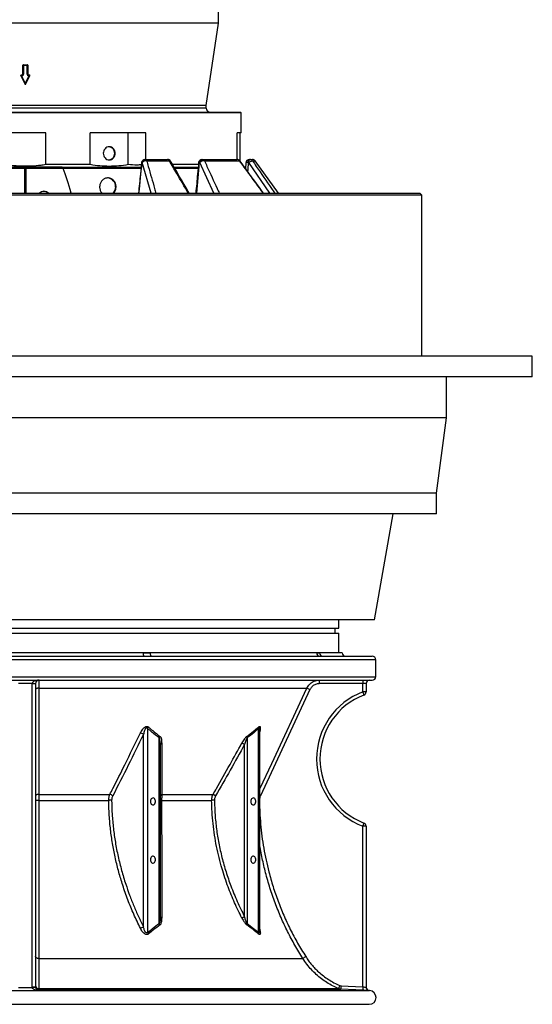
# Model space of a CAD drawing. Header units: millimetres. Extents: x 1228 to 2708, y 240 to 3424.
# Tile 2 of 6: x 1960 to 2708, y 240 to 1677. Entities that reach past the tile are written whole.
import ezdxf

# ---------------------------------------------------------------- set-up
doc = ezdxf.new("R2010")
doc.units = ezdxf.units.MM

msp = doc.modelspace()

# ---------------------------------------------------------------- linework, layer by layer
at = {"color": 7, "linetype": 'Continuous', "lineweight": 25}
for p, q in [((2250.1, 1671.5), (2250.1, 2423.1)), ((1968.1, 1671.5), (1686.1, 1671.5)), ((2250.1, 1671.5), (1968.1, 1671.5)), ((2232.1, 1551.5), (2250.1, 1671.5)), ((1964.6, 1609.9), (1964.6, 1609.8)), ((1964.6, 1596.9), (1964.6, 1609.8)), ((1965.6, 1610.9), (1965.6, 1610.8)), ((1965.6, 1609.6), (1965.6, 1610.8)), ((1965.6, 1610.8), (1970.6, 1610.8)), ((1970.6, 1609.6), (1965.6, 1609.6)), ((1965.6, 1609.6), (1965.6, 1596.8)), ((1970.6, 1610.9), (1970.6, 1610.8)), ((1970.6, 1609.6), (1970.6, 1610.8)), ((1970.6, 1596.8), (1970.6, 1609.6)), ((1971.6, 1609.9), (1971.6, 1609.8)), ((1971.6, 1609.8), (1971.6, 1596.9)), ((1962.7, 1596), (1962.7, 1594.8)), ((1962.7, 1596), (1963.6, 1596)), ((1962.7, 1596), (1962.7, 1596)), ((1963.6, 1594.8), (1963.6, 1596)), ((1963.6, 1596), (1963.6, 1596)), ((1972.6, 1596), (1972.6, 1594.8)), ((1972.6, 1596), (1973.6, 1596)), ((1972.6, 1596), (1972.6, 1596)), ((1973.6, 1596), (1973.6, 1594.8)), ((1973.6, 1596), (1973.6, 1596)), ((1961.7, 1595.1), (1961.7, 1595)), ((1961.8, 1594.5), (1967.2, 1583)), ((1962.7, 1594.8), (1968.1, 1583.3)), ((1963.6, 1594.8), (1962.7, 1594.8)), ((1968.1, 1583.3), (1973.6, 1594.8)), ((1969, 1583), (1974.5, 1594.5)), ((1973.6, 1594.8), (1972.6, 1594.8)), ((1974.6, 1595), (1974.6, 1595.1)), ((1968.1, 1540.5), (1653.1, 1540.5)), ((1654.1, 1541.5), (1968.1, 1541.5)), ((1968.1, 1551.5), (1704.1, 1551.5)), ((2232.1, 1551.5), (1968.1, 1551.5)), ((1968.1, 1541.5), (2282.1, 1541.5)), ((2283.1, 1540.5), (1968.1, 1540.5)), ((2232.1, 1547.5), (2232.1, 1551.5)), ((2283.1, 1540.5), (2282.1, 1541.5)), ((2283.1, 1511.5), (2283.1, 1540.5)), ((1998.1, 1511.5), (1938.1, 1511.5)), ((1998.1, 1465), (1998.1, 1511.5)), ((2118.3, 1511.5), (2063, 1511.5)), ((2063, 1465), (2063, 1511.5)), ((2143.9, 1511.5), (2118.3, 1511.5)), ((2118.3, 1465), (2118.3, 1511.5)), ((2143.9, 1472.5), (2143.9, 1511.5)), ((2281.7, 1511.5), (2277.4, 1511.5)), ((2277.4, 1472.5), (2277.4, 1511.5)), ((2283.1, 1511.5), (2281.7, 1511.5)), ((2281.7, 1469.8), (2281.7, 1511.5)), ((2138.8, 1468), (2138.5, 1468)), ((2142.8, 1472.5), (2143.1, 1472.5)), ((2143.1, 1472.5), (2175.8, 1472.5)), ((2145.2, 1470.5), (2178.4, 1470.5)), ((2222.9, 1468), (2222.5, 1468)), ((2226, 1472.5), (2226.4, 1472.5)), ((2226.4, 1472.5), (2277.1, 1472.5)), ((2229.6, 1470.5), (2280.9, 1470.5)), ((2290.1, 1467.8), (2289.6, 1459.1)), ((2294.4, 1468), (2293.8, 1468)), ((2295.1, 1472.5), (2295.7, 1472.5)), ((2295.7, 1472.5), (2299.6, 1472.5)), ((2337.9, 1423.3), (2303.6, 1470.5)), ((1967.3, 1459.5), (1912.7, 1459.5)), ((1967.3, 1459.5), (1967.4, 1461.5)), ((1967.4, 1461.5), (1967.4, 1461.5)), ((1967.8, 1461.5), (1968.5, 1461.5)), ((1968.8, 1461.5), (1969, 1459.5)), ((2023.6, 1459.5), (1969, 1459.5)), ((2063, 1465), (1998.1, 1465)), ((2021.8, 1461.5), (2023.6, 1459.5)), ((2023.6, 1459.5), (2023.6, 1459.5)), ((2137, 1459.5), (2023.6, 1459.5)), ((2220.9, 1465), (2183.2, 1465)), ((2220.4, 1459.5), (2186.3, 1459.5)), ((1392.1, 1423.3), (2544.1, 1423.3)), ((2547.1, 1420.3), (2544.1, 1423.3)), ((2547.1, 1420.3), (1389.1, 1420.3)), ((2547.1, 1185.4), (2547.1, 1420.3)), ((2708.1, 1185.4), (1228.1, 1185.4)), ((2708.1, 1155.4), (2708.1, 1185.4)), ((2708.1, 1155.4), (1228.1, 1155.4)), ((2583.1, 1095.4), (2583.1, 1155.4)), ((1968.1, 1095.4), (1353.1, 1095.4)), ((2583.1, 1095.4), (1968.1, 1095.4)), ((2568.1, 985.4), (2583.1, 1095.4)), ((1968.1, 985.4), (1368.1, 985.4)), ((2568.1, 985.4), (1968.1, 985.4)), ((2568.1, 955.4), (2568.1, 985.4)), ((1968.1, 955.4), (1368.1, 955.4)), ((2568.1, 955.4), (1968.1, 955.4)), ((2477.6, 800.5), (2504.9, 955.4)), ((2477.6, 800.5), (1458.6, 800.5)), ((2425.6, 788.5), (2425.6, 800.5)), ((1510.6, 788.5), (2425.6, 788.5)), ((1510.6, 781.2), (2425.6, 781.2)), ((2420.6, 781.2), (2420.6, 788.5)), ((2425.6, 752.5), (2425.6, 781.2)), ((1461.6, 747.5), (2474.6, 747.5)), ((2139.9, 752.5), (1796.3, 752.5)), ((2150.3, 752.5), (2139.9, 752.5)), ((2393.2, 752.5), (2150.3, 752.5)), ((2397.5, 752.5), (2393.2, 752.5)), ((2430.6, 752.5), (2397.5, 752.5)), ((2479.6, 717.5), (2479.6, 742.5)), ((1461.6, 712.5), (2474.6, 712.5)), ((1978.1, 707.5), (1958.1, 707.5)), ((1978.1, 707.5), (1983.1, 707.5)), ((1978.1, 264.9), (1978.1, 707.5)), ((1983.1, 707.5), (1983.1, 264.9)), ((2460.7, 707.5), (2397.2, 707.5)), ((2460.7, 695.6), (2460.7, 707.5)), ((2465.6, 707.5), (2460.7, 707.5)), ((2465.6, 707.5), (2465.6, 695.6)), ((1987.9, 701), (2379.2, 701)), ((2383.6, 698.9), (2311.2, 543.8)), ((2465.6, 695.6), (2460.7, 695.6)), ((2140.5, 352.7), (2140.5, 633.4)), ((2146.6, 642.1), (2146.6, 344.5)), ((2308.7, 344.5), (2308.7, 642.1)), ((2310.2, 640.6), (2310.2, 640.8)), ((2310.2, 345.8), (2310.2, 640.6)), ((2163.6, 357.6), (2163.6, 628.4)), ((2165.1, 618.8), (2165.1, 367.4)), ((2288.2, 367.4), (2288.2, 618.8)), ((2291.7, 628.4), (2291.7, 357.6)), ((1987.8, 537.2), (2089.8, 537.2)), ((1987.9, 545.9), (2091.5, 545.9)), ((2167.1, 537.2), (2240.1, 537.2)), ((2167.4, 545.9), (2242.2, 545.9)), ((2460.7, 265), (2460.7, 499.4)), ((2465.6, 499.4), (2460.7, 499.4)), ((2465.6, 499.4), (2465.6, 264.5)), ((1987.9, 306.4), (2373.2, 306.4)), ((1978.1, 264.2), (1978.1, 264.9)), ((1978.1, 264.9), (1983.1, 264.9)), ((1983.1, 264.9), (1983.1, 264.5)), ((1988, 262.5), (1988.1, 261.7)), ((1988, 262.5), (2425.2, 262.5)), ((1988.1, 261.7), (2428.5, 261.7)), ((1988.1, 259.5), (1988.1, 259.3)), ((2428.5, 261.7), (2425.2, 262.5)), ((2427.1, 267.1), (2428.7, 266.7)), ((2428.7, 266.7), (2460.7, 265)), ((2470.6, 259.5), (2470.4, 259.5)), ((1466.6, 239.5), (2469.6, 239.5))]:
    msp.add_line(p, q, dxfattribs=at)
at = {"color": 1, "linetype": 'Continuous', "lineweight": 25}
for p, q in [((1968.1, 1547.5), (1704.1, 1547.5)), ((2232.1, 1547.5), (1968.1, 1547.5)), ((2151.7, 1423.3), (2138.8, 1468)), ((2243.5, 1423.3), (2222.9, 1468)), ((2325.2, 1423.3), (2294.4, 1468)), ((2299.7, 1470.5), (2303.6, 1470.5)), ((1967.3, 1423.3), (1967.3, 1459.5)), ((1969, 1459.5), (1969, 1423.3)), ((2479.6, 742.5), (1456.6, 742.5)), ((1456.6, 717.5), (2479.6, 717.5)), ((1988.1, 259.5), (2470.6, 259.5)), ((1466.1, 239.5), (2470.2, 239.5))]:
    msp.add_line(p, q, dxfattribs=at)
at = {"color": 7, "linetype": 'Continuous', "lineweight": 25, "flags": 128}
for points in [[(2099.4, 1481.5), (2099.2, 1483.4), (2098.7, 1485.2), (2097.9, 1486.8), (2096.8, 1488.2), (2095.5, 1489.4), (2094, 1490.3), (2092.4, 1490.8), (2090.6, 1491), (2088.9, 1490.8), (2087.3, 1490.3), (2085.8, 1489.4), (2084.5, 1488.2), (2083.4, 1486.8), (2082.6, 1485.2), (2082.1, 1483.4), (2081.9, 1481.5), (2082.1, 1479.7), (2082.6, 1477.9), (2083.4, 1476.2), (2084.5, 1474.8), (2085.8, 1473.6), (2087.3, 1472.7), (2088.9, 1472.2), (2090.6, 1472), (2092.4, 1472.2), (2094, 1472.7), (2095.5, 1473.6), (2096.8, 1474.8), (2097.9, 1476.2), (2098.7, 1477.9), (2099.2, 1479.7), (2099.4, 1481.5)], [(2222.5, 1468), (2222.6, 1468.9), (2222.9, 1469.7), (2223.2, 1470.5), (2223.6, 1471.2), (2224.2, 1471.8), (2224.8, 1472.2), (2225.4, 1472.4), (2226, 1472.5)], [(2222.9, 1468), (2223, 1468.9), (2223.3, 1469.7), (2223.6, 1470.5), (2224, 1471.2), (2224.6, 1471.8), (2225.2, 1472.2), (2225.8, 1472.4), (2226.4, 1472.5)], [(2293.8, 1468), (2293.9, 1468.9), (2294, 1469.7), (2294.1, 1470.5), (2294.2, 1471.2), (2294.4, 1471.8), (2294.7, 1472.2), (2294.9, 1472.4), (2295.1, 1472.5)], [(2294.4, 1468), (2294.4, 1468.9), (2294.5, 1469.7), (2294.6, 1470.5), (2294.8, 1471.2), (2295, 1471.8), (2295.2, 1472.2), (2295.4, 1472.4), (2295.7, 1472.5)], [(2294.4, 1468), (2295.2, 1468.5), (2296, 1469.1), (2296.9, 1469.6), (2297.6, 1469.9), (2298.3, 1470.2), (2298.9, 1470.4), (2299.4, 1470.5), (2299.7, 1470.5)], [(2139.9, 752.5), (2140, 751.5), (2140.1, 750.6), (2140.3, 749.7), (2140.5, 749), (2140.8, 748.4), (2141.1, 747.9), (2141.4, 747.6), (2141.8, 747.5)], [(2150.3, 752.5), (2150.3, 751.5), (2150.4, 750.6), (2150.6, 749.7), (2150.8, 749), (2151.1, 748.4), (2151.5, 747.9), (2151.9, 747.6), (2152.2, 747.5)], [(1987.9, 701), (1987, 700.9), (1986.1, 700.8), (1985.2, 700.6), (1984.5, 700.3), (1983.9, 700), (1983.5, 699.6), (1983.2, 699.3), (1983.1, 698.9)], [(1987.9, 701), (1987.9, 691.9), (1987.9, 655.7), (1987.9, 545.9)], [(2284.3, 620.9), (2284.6, 620.7), (2285, 620.5), (2285.4, 620.3), (2285.9, 620), (2286.4, 619.7), (2287, 619.4), (2287.6, 619.1), (2288.2, 618.8)], [(1987.9, 545.9), (1986.9, 545.8), (1986, 545.7), (1985.2, 545.5), (1984.5, 545.2), (1983.9, 544.9), (1983.5, 544.5), (1983.2, 544.2), (1983.1, 543.8)], [(2094.1, 537.3), (2093.6, 537.3), (2093.1, 537.3), (2092.6, 537.3), (2092, 537.3), (2091.5, 537.3), (2090.9, 537.3), (2090.4, 537.2), (2089.8, 537.2)], [(2150.9, 535.6), (2151, 534.2), (2151.4, 532.9), (2152, 531.8), (2152.8, 531), (2153.7, 530.6), (2154.7, 530.5), (2155.7, 530.8), (2156.5, 531.4), (2157.3, 532.3), (2157.8, 533.5), (2158, 534.9), (2158, 536.3), (2157.8, 537.6), (2157.3, 538.8), (2156.5, 539.7), (2155.7, 540.4), (2154.7, 540.7), (2153.7, 540.6), (2152.8, 540.1), (2152, 539.3), (2151.4, 538.2), (2151, 536.9), (2150.9, 535.6)], [(2244.2, 537.3), (2243.6, 537.3), (2243, 537.3), (2242.4, 537.3), (2241.9, 537.3), (2241.4, 537.3), (2240.9, 537.3), (2240.5, 537.2), (2240.1, 537.2)], [(2245.9, 543.8), (2245.4, 544.1), (2244.8, 544.4), (2244.3, 544.7), (2243.8, 545), (2243.3, 545.2), (2242.9, 545.5), (2242.6, 545.7), (2242.2, 545.9)], [(2297.2, 535.6), (2297.4, 534.2), (2297.8, 532.9), (2298.4, 531.8), (2299.2, 531), (2300.1, 530.6), (2301.1, 530.5), (2302, 530.8), (2302.9, 531.4), (2303.6, 532.3), (2304.1, 533.5), (2304.4, 534.9), (2304.4, 536.3), (2304.1, 537.6), (2303.6, 538.8), (2302.9, 539.7), (2302, 540.4), (2301.1, 540.7), (2300.1, 540.6), (2299.2, 540.1), (2298.4, 539.3), (2297.8, 538.2), (2297.4, 536.9), (2297.2, 535.6)], [(2150.9, 450.6), (2151, 449.2), (2151.4, 447.9), (2152, 446.8), (2152.8, 446), (2153.7, 445.6), (2154.7, 445.5), (2155.7, 445.8), (2156.5, 446.4), (2157.3, 447.3), (2157.8, 448.5), (2158, 449.9), (2158, 451.3), (2157.8, 452.6), (2157.3, 453.8), (2156.5, 454.7), (2155.7, 455.4), (2154.7, 455.7), (2153.7, 455.6), (2152.8, 455.1), (2152, 454.3), (2151.4, 453.2), (2151, 451.9), (2150.9, 450.6)], [(2297.2, 450.6), (2297.4, 449.2), (2297.8, 447.9), (2298.4, 446.8), (2299.2, 446), (2300.1, 445.6), (2301.1, 445.5), (2302, 445.8), (2302.9, 446.4), (2303.6, 447.3), (2304.1, 448.5), (2304.4, 449.9), (2304.4, 451.3), (2304.1, 452.6), (2303.6, 453.8), (2302.9, 454.7), (2302, 455.4), (2301.1, 455.7), (2300.1, 455.6), (2299.2, 455.1), (2298.4, 454.3), (2297.8, 453.2), (2297.4, 451.9), (2297.2, 450.6)], [(2288.2, 367.4), (2287.6, 367.1), (2287, 366.8), (2286.4, 366.5), (2285.9, 366.2), (2285.4, 366), (2285, 365.8), (2284.6, 365.6), (2284.3, 365.4)], [(1987.9, 306.4), (1987, 306.5), (1986.1, 306.6), (1985.2, 306.9), (1984.5, 307.2), (1983.9, 307.6), (1983.5, 308.1), (1983.2, 308.6), (1983.1, 309.1)], [(1978.1, 264.2), (1979.1, 264.3), (1980.1, 264.3), (1980.9, 264.4), (1981.7, 264.4), (1982.3, 264.5), (1982.8, 264.5), (1983, 264.5), (1983.1, 264.5)], [(1988.1, 261.7), (1988.1, 261.2), (1988.1, 259.5)], [(2460.5, 260), (2450.5, 260.6), (2428.5, 261.7)]]:
    msp.add_lwpolyline(points, dxfattribs=at)
at = {"color": 1, "linetype": 'Continuous', "lineweight": 25, "flags": 128}
for points in [[(2281.2, 1470.5), (2281.1, 1470.5), (2280.9, 1470.5)], [(2310.2, 553.2), (2311, 554.9), (2327.9, 591.2), (2379.2, 701)], [(2311.2, 543.8), (2310.4, 544.2), (2310.2, 544.2)], [(2470.4, 259.5), (2469.4, 259.7), (2468.6, 259.9)]]:
    msp.add_lwpolyline(points, dxfattribs=at)
at = {"color": 7, "linetype": 'Continuous', "lineweight": 25}
for centre, radius, start, end in [((1965.6, 1609.8), 0.995, 89.683, 179.6792), ((1965.4, 1611.4), 1.81, 245.3751, 277.7493), ((1970.6, 1609.8), 0.995, 0.3208, 90.317), ((1970.9, 1611.4), 1.81, 262.2507, 294.6249), ((1963.6, 1597), 0.995, 269.683, 359.6792), ((1963.6, 1596.8), 1.99, 269.6835, 359.6792), ((1965.4, 1598.6), 1.81, 245.3759, 277.7485), ((1970.9, 1598.6), 1.81, 262.2515, 294.6241), ((1972.6, 1596.8), 1.99, 180.3208, 270.3165), ((1972.6, 1597), 0.995, 180.3208, 270.317), ((1962.7, 1595), 1, 180, 205.245), ((1968.1, 1583.5), 1, 205.245, 334.755), ((1973.6, 1595), 1, 334.755, 0), ((2238.1, 1547.5), 6, 180, 270), ((2089.4, 1481.9), 9.18, 357.8039, 84.908), ((2089.4, 1481.2), 9.18, 275.0917, 2.1964), ((2142.8, 1467.5), 5, 90, 174.2578), ((2143.1, 1467.9), 4.63, 93.9471, 179.2864), ((2143.4, 1467.9), 4.63, 93.9471, 179.2862), ((2144.6, 1462.6), 7.9, 85.2605, 137.1653), ((2142.6, 1469.9), 2.69, 12.4796, 79.5538), ((2175.8, 1467.5), 5, 30.3425, 90), ((2175.5, 1469.5), 3.03, 18.3071, 83.4607), ((2226, 1467.5), 5, 90, 174.7204), ((2229.1, 1461.5), 8.92, 87.0109, 134.1043), ((2226.3, 1468.8), 3.72, 26.4132, 87.2337), ((2277.1, 1467.5), 5, 36.4176, 90), ((2277.1, 1467.9), 4.57, 33.3123, 89.3737), ((2295.1, 1467.5), 5, 90, 176.317), ((2295.7, 1467.6), 4.92, 35.5476, 89.9015), ((2299.6, 1467.5), 5, 36, 90), ((2087.4, 1433), 12.5, 357.7021, 87.7664), ((1995.2, 1416.6), 9.45, 45.5738, 89.9814), ((2086.4, 1432.4), 13.6, 317.7235, 0.3496), ((2398.1, 752.3), 4.81, 177.6915, 267.4862), ((2402.4, 752.3), 4.83, 177.9548, 267.7948), ((2435.6, 752.5), 5, 180, 270), ((2474.6, 742.5), 5, 0, 90), ((1988.1, 707.5), 5, 90, 180), ((2486.8, 708.8), 89.6, 177.6008, 180.799), ((2550.3, 708.8), 89.6, 177.6008, 180.799), ((2470.6, 707.5), 5, 90, 180), ((2474.6, 717.5), 5, 270, 0), ((2475.7, 899), 220.3, 244.006, 245.2895), ((2498.2, 597.5), 105, 110.9248, 249.0752), ((2498.1, 597.5), 100, 110.9248, 249.0752), ((2372.2, 660.4), 95.3, 18.6774, 21.6702), ((2460.6, 695.6), 5, 290.9248, 0), ((2130.3, 617.5), 18.9, 57.2669, 72.4127), ((2153.7, 638.9), 7.85, 136.8248, 155.4777), ((2313.1, 644.2), 4.86, 179.6784, 205.4216), ((2170.8, 625.8), 7.62, 141.6842, 159.9496), ((2167.9, 618), 2.91, 94.265, 164.3345), ((2296.6, 630.3), 5.28, 177.3458, 200.7124), ((1986.7, 663.8), 126.5, 268.3813, 270.5132), ((2085.4, 528.7), 18.3, 55.6949, 70.34), ((2167.8, 543.1), 2.78, 97.6413, 166.6391), ((2166.8, 568.6), 31.3, 266.8553, 270.6037), ((2372.2, 534.6), 95.2, 338.3281, 341.3234), ((2460.6, 499.4), 5, 0, 69.0752), ((2167.8, 368.2), 2.85, 197.0475, 266.6767), ((2130.4, 367.9), 18.3, 288.0757, 303.7157), ((2170.8, 360.2), 7.62, 199.9678, 218.2981), ((2296.6, 355.7), 5.29, 159.3668, 182.8033), ((2153.8, 347.5), 7.79, 202.639, 222.5749), ((2313.2, 342.5), 4.9, 156.363, 183.5804), ((2469.9, 161.2), 174.5, 122.0553, 123.6777), ((1987.9, 267.3), 4.81, 182.3813, 271.3273), ((1988.1, 266.7), 5, 180.0383, 269.9108), ((1987.2, 258.1), 1.47, 87.1691, 118.6473), ((1988.1, 264.5), 4.99, 260.624, 269.9021), ((2517.6, 227.6), 98.8, 156.439, 159.3246), ((2518.5, 260.8), 89.9, 176.2084, 179.3925), ((2550.4, 259.1), 89.9, 176.2074, 179.3928), ((2470.6, 264.5), 5, 180, 267.0298), ((2470.6, 264.5), 5, 180, 246.6184), ((2470.1, 249.5), 10, 270.2428, 87), ((2469.6, 367.5), 128, 270, 270.2428)]:
    msp.add_arc(centre, radius, start, end, dxfattribs=at)
at = {"color": 1, "linetype": 'Continuous', "lineweight": 25}
for centre, radius, start, end in [((1962.7, 1595), 0.995, 89.697, 179.6661), ((1973.6, 1595), 0.993, 0.2303, 90.4066), ((1961.7, 1596.3), 1.75, 271.3791, 302.8078), ((1967.2, 1584.8), 1.75, 271.3778, 302.8108), ((1969.1, 1584.8), 1.75, 237.1892, 268.6222), ((1974.5, 1596.3), 1.75, 237.1922, 268.6209), ((2131.1, 1395.2), 73.1, 84.1693, 84.69), ((2178.9, 1468.9), 1.68, 43.8345, 109.8672), ((2221.7, 1462.7), 5.33, 81.1906, 96.9013), ((2292.3, 1457.9), 10.2, 81.2982, 102.2482)]:
    msp.add_arc(centre, radius, start, end, dxfattribs=at)
at = {"color": 7, "linetype": 'Continuous', "lineweight": 25}
for centre, major_axis, ratio, start_param, end_param in [((1968.1, 1652.7), (279.1, 0), 0.150038, 4.703432, 4.721346), ((1968.1, 1637.6), (276.8, 0), 0.150038, 4.692772, 4.696133), ((1968.1, 1637.6), (276.8, 0), 0.150038, 4.728645, 4.732006), ((1968.1, -7524.6), (27.5, 9020.4), 0.034788, 6.156398, 6.193517), ((1995.3, 1416.5), (3.15, 8.97), 0.99513, 0.336552, 1.109595), ((1995.3, 1416.5), (3.15, 8.97), 0.99513, 5.846695, 6.619738), ((1988.1, 707.5), (10, 0), 0.5, 1.570796, 3.141593)]:
    msp.add_ellipse(centre, major_axis=major_axis, ratio=ratio, start_param=start_param, end_param=end_param, dxfattribs=at)
at = {"color": 1, "linetype": 'Continuous', "lineweight": 25}
for centre, major_axis, ratio, start_param, end_param in [((2226.3, 4809), (438.7, 5783.4), 0.034827, 4.089645, 4.099133), ((2169, 4363.3), (342.1, 5516.4), 0.049347, 4.153365, 4.162899), ((2041.7, 4363.3), (125.5, 5516.4), 0.067633, 4.158492, 4.161377)]:
    msp.add_ellipse(centre, major_axis=major_axis, ratio=ratio, start_param=start_param, end_param=end_param, dxfattribs=at)
at = {"color": 7, "linetype": 'Continuous', "lineweight": 25}
for points, knots in [([(1964.6, 1609.9), (1964.6, 1609.9), (1964.6, 1610), (1964.7, 1610.3), (1964.9, 1610.6), (1965.2, 1610.8), (1965.4, 1610.8), (1965.6, 1610.9), (1965.6, 1610.9)], [0, 0, 0, 0, 0.06826, 0.28288, 0.497507, 0.712154, 0.926809, 1, 1, 1, 1]), ([(1970.6, 1610.9), (1970.7, 1610.8), (1971, 1610.8), (1971.3, 1610.7), (1971.5, 1610.4), (1971.6, 1610.1), (1971.6, 1609.9), (1971.6, 1609.9)], [0, 0, 0, 0, 0.214581, 0.4292864, 0.6439926, 0.8586886, 1, 1, 1, 1]), ([(1961.7, 1595.1), (1961.7, 1595.1), (1961.7, 1595.4), (1961.9, 1595.6), (1962.1, 1595.9), (1962.4, 1596), (1962.6, 1596), (1962.7, 1596)], [0, 0, 0, 0, 0.186825, 0.401418, 0.616049, 0.830732, 1, 1, 1, 1]), ([(1963.6, 1596), (1963.8, 1596), (1963.9, 1596.1), (1964.1, 1596.2), (1964.2, 1596.2), (1964.4, 1596.4), (1964.5, 1596.5), (1964.6, 1596.8), (1964.6, 1596.9), (1964.6, 1597)], [0, 0, 0, 0, 0.25, 0.25, 0.5, 0.5, 0.75, 0.75, 1, 1, 1, 1]), ([(1971.6, 1597), (1971.6, 1596.8), (1971.7, 1596.5), (1972.1, 1596.1), (1972.4, 1596), (1972.6, 1596)], [0, 0, 0, 0, 0.5, 0.5, 1, 1, 1, 1]), ([(1973.6, 1596), (1973.7, 1596), (1973.9, 1596), (1974.2, 1595.8), (1974.4, 1595.6), (1974.5, 1595.3), (1974.5, 1595.1), (1974.5, 1595.1)], [0, 0, 0, 0, 0.214678, 0.429483, 0.644272, 0.859018, 1, 1, 1, 1]), ([(2137.9, 1468), (2137.3, 1462.4), (2135.8, 1447.5), (2134.3, 1432.6), (2133.3, 1423.3)], [0, 0, 0, 0, 0.375581, 1, 1, 1, 1]), ([(2207.4, 1423.3), (2205.4, 1426.8), (2196.3, 1442.4), (2187.2, 1457.9), (2180.1, 1470)], [0, 0, 0, 0, 0.223196, 1, 1, 1, 1]), ([(2221.1, 1468), (2220.5, 1462.4), (2219.2, 1447.5), (2217.8, 1432.6), (2216.9, 1423.3)], [0, 0, 0, 0, 0.375655, 1, 1, 1, 1]), ([(2315.9, 1423.3), (2313.2, 1426.9), (2301.7, 1442.7), (2290.1, 1458.4), (2281.2, 1470.5)], [0, 0, 0, 0, 0.230462, 1, 1, 1, 1]), ([(1967.4, 1461.5), (1966.8, 1461.5), (1965.7, 1461.5), (1964, 1461.5), (1962.3, 1461.5), (1960.5, 1461.5), (1958.8, 1461.5), (1957.1, 1461.5), (1955.4, 1461.5), (1953.7, 1461.5), (1951.9, 1461.5), (1950.2, 1461.5), (1948.5, 1461.5), (1946.8, 1461.5), (1945.1, 1461.5), (1943.4, 1461.5), (1941.7, 1461.5), (1940, 1461.5), (1938.3, 1461.5), (1936.5, 1461.5), (1934.8, 1461.5), (1933.1, 1461.5), (1931.4, 1461.5), (1929.7, 1461.5), (1928, 1461.5), (1926.3, 1461.5), (1924.6, 1461.5), (1922.9, 1461.5), (1921.2, 1461.5), (1919.5, 1461.5), (1917.8, 1461.5), (1916.1, 1461.5), (1915, 1461.5), (1914.4, 1461.5)], [0, 0, 0, 0, 0.032357, 0.064698, 0.097024, 0.129336, 0.161634, 0.193921, 0.226197, 0.258462, 0.290718, 0.322966, 0.355207, 0.387441, 0.41967, 0.451895, 0.484116, 0.516335, 0.548553, 0.58077, 0.612988, 0.645207, 0.677429, 0.709654, 0.741884, 0.774119, 0.806361, 0.83861, 0.870867, 0.903134, 0.935411, 0.967699, 1, 1, 1, 1]), ([(1998.1, 1465), (1995.6, 1464.6), (1988.8, 1463.6), (1977.6, 1462.6), (1964.5, 1462.4), (1951.3, 1463.1), (1942.5, 1464.3), (1938.1, 1465)], [0, 0, 0, 0, 0.127076, 0.343039, 0.558997, 0.779493, 1, 1, 1, 1]), ([(1969, 1459.5), (1968.9, 1459.5), (1968.7, 1459.5), (1968.4, 1459.5), (1968.1, 1459.5), (1967.8, 1459.5), (1967.5, 1459.5), (1967.4, 1459.5), (1967.3, 1459.5)], [0, 0, 0, 0, 0.166667, 0.333333, 0.5, 0.666667, 0.833333, 1, 1, 1, 1]), ([(1968.8, 1461.5), (1968.6, 1461.5), (1968.1, 1461.5), (1967.7, 1461.5), (1967.4, 1461.5)], [0, 0, 0, 0, 0.500045, 1, 1, 1, 1]), ([(2021.8, 1461.5), (2021.2, 1461.5), (2020.1, 1461.5), (2018.4, 1461.5), (2016.7, 1461.5), (2015, 1461.5), (2013.3, 1461.5), (2011.6, 1461.5), (2009.9, 1461.5), (2008.2, 1461.5), (2006.5, 1461.5), (2004.8, 1461.5), (2003.1, 1461.5), (2001.4, 1461.5), (1999.7, 1461.5), (1998, 1461.5), (1996.3, 1461.5), (1994.6, 1461.5), (1992.9, 1461.5), (1991.2, 1461.5), (1989.4, 1461.5), (1987.7, 1461.5), (1986, 1461.5), (1984.3, 1461.5), (1982.6, 1461.5), (1980.9, 1461.5), (1979.2, 1461.5), (1977.4, 1461.5), (1975.7, 1461.5), (1974, 1461.5), (1972.3, 1461.5), (1970.6, 1461.5), (1969.4, 1461.5), (1968.8, 1461.5)], [0, 0, 0, 0, 0.032299, 0.064586, 0.096862, 0.129128, 0.161384, 0.193632, 0.225873, 0.258108, 0.290337, 0.322562, 0.354783, 0.387002, 0.41922, 0.451437, 0.483654, 0.515873, 0.548095, 0.58032, 0.612549, 0.644784, 0.677025, 0.709273, 0.74153, 0.773796, 0.806072, 0.83836, 0.87066, 0.902973, 0.9353, 0.967642, 1, 1, 1, 1]), ([(2021.8, 1461.5), (2027.5, 1461.5), (2038.7, 1461.5), (2055.4, 1461.5), (2071.9, 1461.5), (2089, 1461.5), (2106.6, 1461.5), (2123.1, 1461.5), (2133, 1461.5), (2137.2, 1461.5)], [0, 0, 0, 0, 0.138215, 0.27643, 0.414645, 0.552859, 0.717078, 0.881297, 1, 1, 1, 1]), ([(2137.5, 1464.7), (2135.4, 1464.5), (2129, 1464.1), (2122.6, 1464.6), (2118.3, 1465)], [0, 0, 0, 0, 0.331318, 1, 1, 1, 1]), ([(2185.1, 1461.5), (2186.6, 1461.5), (2193, 1461.5), (2203.5, 1461.5), (2213.9, 1461.5), (2219.1, 1461.5), (2220.5, 1461.5)], [0, 0, 0, 0, 0.110638, 0.491316, 0.871995, 1, 1, 1, 1]), ([(2100.6, 1432.5), (2100.5, 1433.2), (2100.5, 1434.7), (2100, 1436.8), (2099.1, 1438.8), (2098, 1440.7), (2096.7, 1442.3), (2095, 1443.6), (2093.2, 1444.6), (2091.3, 1445.3), (2089.3, 1445.6), (2087.3, 1445.5), (2085.3, 1445.1), (2083.4, 1444.3), (2081.6, 1443.1), (2080, 1441.7), (2078.7, 1440), (2077.7, 1438.1), (2077, 1436.1), (2076.6, 1433.9), (2076.5, 1431.7), (2076.8, 1429.5), (2077.5, 1427.4), (2078.4, 1425.5), (2079.4, 1424.1), (2080, 1423.5), (2080.2, 1423.3)], [0, 0, 0, 0, 0.042886, 0.085772, 0.128657, 0.171543, 0.214451, 0.257359, 0.300283, 0.343206, 0.386104, 0.429003, 0.471875, 0.514748, 0.557633, 0.600519, 0.643437, 0.686355, 0.729274, 0.772192, 0.815079, 0.857966, 0.900837, 0.94371, 0.986607, 1, 1, 1, 1]), ([(2097, 1423.3), (2097.3, 1423.5), (2097.9, 1424.2), (2098.9, 1425.7), (2099.8, 1427.7), (2100.4, 1429.9), (2100.5, 1431.6), (2100.6, 1432.5)], [0, 0, 0, 0, 0.090316, 0.30392, 0.517595, 0.731271, 1, 1, 1, 1]), ([(2139.9, 752.5), (2142.9, 752.5), (2146.3, 752.4), (2149.8, 752.5), (2150.3, 752.5)], [0, 0, 0, 0, 0.8534629, 1, 1, 1, 1]), ([(2393.2, 752.5), (2394.5, 752.5), (2395.9, 752.4), (2397.3, 752.5), (2397.5, 752.5)], [0, 0, 0, 0, 0.853463, 1, 1, 1, 1]), ([(1988.1, 712.5), (1988.1, 712.5), (1988.1, 712.4), (1988, 711.5), (1988, 710.1), (1988, 708.2), (1987.9, 705.9), (1987.9, 703.4), (1987.9, 701.7), (1987.9, 701)], [0, 0, 0, 0, 0.146711, 0.297679, 0.444405, 0.595391, 0.74207, 0.893013, 1, 1, 1, 1]), ([(2379.2, 701), (2379.7, 702), (2380.7, 703.9), (2382.9, 706.5), (2385.5, 708.8), (2388.3, 710.5), (2391.5, 711.8), (2394.5, 712.4), (2396.5, 712.5), (2397.3, 712.5)], [0, 0, 0, 0, 0.1465236, 0.2972958, 0.4437959, 0.5945435, 0.7411275, 0.8919591, 1, 1, 1, 1]), ([(2397.2, 707.5), (2396.6, 707.5), (2395.2, 707.4), (2392.9, 706.9), (2390.5, 706), (2388.4, 704.7), (2386.4, 703), (2384.8, 701.1), (2384, 699.6), (2383.6, 698.9)], [0, 0, 0, 0, 0.108058, 0.25678, 0.405501, 0.554124, 0.702745, 0.851371, 1, 1, 1, 1]), ([(2091.5, 545.9), (2093, 548.7), (2100.3, 563.1), (2115.3, 592.9), (2128.5, 620), (2136, 635.5)], [0, 0, 0, 0, 0.09671, 0.483559, 1, 1, 1, 1]), ([(2140.5, 633.4), (2133.2, 618.4), (2118.5, 588.3), (2103.3, 558.6), (2095.7, 543.8)], [0, 0, 0, 0, 0.499959, 1, 1, 1, 1]), ([(2136, 635.5), (2136.5, 636.5), (2137.5, 638.4), (2139.3, 641), (2141.2, 643.2), (2143.1, 644.6), (2144.9, 645.2), (2146.3, 645.2), (2147.3, 644.8), (2147.8, 644.4), (2148, 644.2)], [0, 0, 0, 0, 0.189934, 0.379482, 0.534571, 0.690574, 0.778933, 0.86763, 0.94987, 1, 1, 1, 1]), ([(2146.6, 642.1), (2146.5, 642.3), (2146.3, 642.5), (2146, 642.8), (2145.7, 643), (2145.4, 643.1), (2145, 643.1), (2144.7, 642.9), (2143.9, 642.3), (2143.1, 641), (2141.7, 637.9), (2141, 635.3), (2140.5, 633.4)], [0, 0, 0, 0, 0.044166, 0.074948, 0.107846, 0.137827, 0.16883, 0.196899, 0.236127, 0.383464, 0.552153, 1, 1, 1, 1]), ([(2163.6, 628.4), (2159.9, 631.1), (2154.2, 635.5), (2148.6, 640.3), (2146.6, 642.1)], [0, 0, 0, 0, 0.63368, 1, 1, 1, 1]), ([(2148, 644.2), (2150, 642.4), (2155.5, 637.6), (2161.2, 633.2), (2164.8, 630.5)], [0, 0, 0, 0, 0.366471, 1, 1, 1, 1]), ([(2291.4, 630.5), (2294.6, 632.9), (2300.4, 637.3), (2305.9, 642.1), (2308.3, 644.2)], [0, 0, 0, 0, 0.567121, 1, 1, 1, 1]), ([(2308.7, 642.1), (2306.3, 640), (2300.8, 635.1), (2295, 630.8), (2291.7, 628.4)], [0, 0, 0, 0, 0.4327188, 1, 1, 1, 1]), ([(2165.1, 618.8), (2165.1, 619.8), (2165, 622.1), (2164.7, 625.1), (2164.2, 627.3), (2163.7, 628.2), (2163.6, 628.4)], [0, 0, 0, 0, 0.306897, 0.678124, 0.917786, 1, 1, 1, 1]), ([(2167.6, 620.9), (2167.6, 622), (2167.6, 624.3), (2166.9, 627.4), (2165.9, 629.5), (2165, 630.3), (2164.8, 630.5)], [0, 0, 0, 0, 0.284651, 0.643357, 0.899223, 1, 1, 1, 1]), ([(2167.6, 620.9), (2167.6, 618), (2167.6, 603.4), (2167.5, 578.3), (2167.4, 556.3), (2167.4, 545.9)], [0, 0, 0, 0, 0.1162217, 0.581113, 1, 1, 1, 1]), ([(2242.2, 545.9), (2243.9, 548.8), (2252.2, 563.2), (2266.3, 588.2), (2278.5, 610.4), (2284.3, 620.9)], [0, 0, 0, 0, 0.116222, 0.581115, 1, 1, 1, 1]), ([(2288.2, 618.8), (2281.2, 606.3), (2267.3, 581.1), (2253, 556.2), (2245.9, 543.8)], [0, 0, 0, 0, 0.499979, 1, 1, 1, 1]), ([(2291.4, 630.5), (2290.8, 630), (2289.6, 629), (2287.8, 626.6), (2286, 623.9), (2284.9, 621.9), (2284.3, 620.9)], [0, 0, 0, 0, 0.217419, 0.446787, 0.72093, 1, 1, 1, 1]), ([(2291.7, 628.4), (2291.4, 627.9), (2290.7, 626.7), (2289.5, 623.5), (2288.7, 620.8), (2288.2, 618.8)], [0, 0, 0, 0, 0.187437, 0.412806, 1, 1, 1, 1]), ([(1987.9, 545.9), (1987.9, 544.9), (1987.8, 542.8), (1987.8, 539.8), (1987.8, 538), (1987.8, 537.2)], [0, 0, 0, 0, 0.372681, 0.756147, 1, 1, 1, 1]), ([(1987.8, 537.2), (1987.8, 529.2), (1987.8, 513), (1987.8, 488.8), (1987.8, 466.7), (1987.8, 446.5), (1987.9, 428.3), (1987.9, 410.4), (1987.9, 395.4), (1987.9, 380.2), (1987.9, 364.7), (1987.9, 345.7), (1987.9, 326.1), (1987.9, 313), (1987.9, 306.4)], [0, 0, 0, 0, 0.099389, 0.198854, 0.298243, 0.374941, 0.451709, 0.528476, 0.605174, 0.64618, 0.728294, 0.810407, 0.905203, 1, 1, 1, 1]), ([(2089.8, 537.2), (2089.9, 538.4), (2090, 540.5), (2090.6, 543.4), (2091.2, 545), (2091.5, 545.9)], [0, 0, 0, 0, 0.388888, 0.690835, 1, 1, 1, 1]), ([(2136, 350.5), (2132.8, 357.2), (2126.3, 370.8), (2117.7, 391.8), (2110.5, 412.4), (2104.5, 432.5), (2099.6, 452), (2095.7, 471.9), (2092.7, 492), (2090.9, 509.6), (2090.1, 524.7), (2089.9, 533.1), (2089.8, 537.2)], [0, 0, 0, 0, 0.118282, 0.236645, 0.354911, 0.457809, 0.561433, 0.665217, 0.768985, 0.872588, 0.936294, 1, 1, 1, 1]), ([(2095.7, 543.8), (2095.4, 543.2), (2094.8, 541.9), (2094.3, 539.7), (2094.2, 538.2), (2094.1, 537.3)], [0, 0, 0, 0, 0.302933, 0.61391, 1, 1, 1, 1]), ([(2094.1, 537.3), (2094.3, 530.4), (2094.7, 516.7), (2096.5, 496.3), (2099.4, 475.7), (2103.4, 455.2), (2108.5, 434.8), (2114.2, 416.1), (2120.2, 398.9), (2126.4, 383.2), (2133.1, 367.7), (2138.1, 357.7), (2140.5, 352.7)], [0, 0, 0, 0, 0.1057265, 0.2115518, 0.3172855, 0.4264307, 0.5356732, 0.644833, 0.7333177, 0.8218035, 0.910901, 1, 1, 1, 1]), ([(2167.4, 545.9), (2167.3, 544.9), (2167.2, 543), (2167.1, 540.1), (2167.1, 538.2), (2167.1, 537.2)], [0, 0, 0, 0, 0.366149, 0.67902, 1, 1, 1, 1]), ([(2167.1, 537.2), (2167.1, 530.2), (2167.1, 516), (2167.1, 494.9), (2167.2, 473.7), (2167.2, 452.6), (2167.3, 431.5), (2167.4, 414.6), (2167.5, 398.6), (2167.5, 383.3), (2167.6, 371.4), (2167.6, 365.4)], [0, 0, 0, 0, 0.118476, 0.237058, 0.35554, 0.477716, 0.599998, 0.722188, 0.776737, 0.888242, 1, 1, 1, 1]), ([(2240.1, 537.2), (2240.2, 538.4), (2240.3, 540.4), (2241, 543.3), (2241.8, 545), (2242.2, 545.9)], [0, 0, 0, 0, 0.370502, 0.681436, 1, 1, 1, 1]), ([(2284.3, 365.4), (2282.4, 369.1), (2278.7, 376.5), (2273.5, 387.8), (2268.6, 399.2), (2263.9, 411.3), (2259.4, 424), (2254.9, 438.3), (2250.8, 453.6), (2247.1, 469.9), (2244.2, 486.4), (2242, 503.2), (2240.6, 520.2), (2240.3, 531.6), (2240.1, 537.2)], [0, 0, 0, 0, 0.069331, 0.138663, 0.208236, 0.277808, 0.356076, 0.43444, 0.527799, 0.621202, 0.714556, 0.809687, 0.904871, 1, 1, 1, 1]), ([(2245.9, 543.8), (2245.6, 543.1), (2244.9, 541.9), (2244.3, 539.7), (2244.2, 538.1), (2244.2, 537.3)], [0, 0, 0, 0, 0.311659, 0.63176, 1, 1, 1, 1]), ([(2244.2, 537.3), (2244.4, 530.3), (2244.8, 516.3), (2247, 495.4), (2250.3, 474.5), (2255, 453.6), (2260.9, 432.7), (2266.9, 415.2), (2272.6, 400.9), (2277.4, 389.6), (2282.6, 378.4), (2286.3, 371.1), (2288.2, 367.4)], [0, 0, 0, 0, 0.118419, 0.236945, 0.355371, 0.477546, 0.599827, 0.722016, 0.791388, 0.86076, 0.93038, 1, 1, 1, 1]), ([(2165.1, 367.4), (2165.1, 366.4), (2165, 364.4), (2164.8, 361.6), (2164.4, 359.3), (2163.9, 358.1), (2163.6, 357.6)], [0, 0, 0, 0, 0.295383, 0.592216, 0.808551, 1, 1, 1, 1]), ([(2164.8, 355.4), (2164.8, 355.4), (2165.4, 355.9), (2166.3, 357.1), (2167.1, 359.5), (2167.6, 362.2), (2167.6, 364.4), (2167.6, 365.4)], [0, 0, 0, 0, 0.001176, 0.221919, 0.44214, 0.720775, 1, 1, 1, 1]), ([(2284.3, 365.4), (2284.8, 364.3), (2286.1, 361.9), (2288.2, 358.8), (2290.1, 356.5), (2291, 355.7), (2291.4, 355.4)], [0, 0, 0, 0, 0.281895, 0.634678, 0.886616, 1, 1, 1, 1]), ([(2291.7, 357.6), (2291.6, 357.7), (2291.5, 357.9), (2291.3, 358.2), (2291.2, 358.4), (2290.9, 359), (2290.7, 359.4), (2290.4, 360.2), (2290.2, 360.6), (2289.9, 361.4), (2289.8, 361.9), (2289.4, 363.1), (2289.1, 364), (2288.6, 365.7), (2288.4, 366.5), (2288.2, 367.4)], [0, 0, 0, 0, 0.0625, 0.0625, 0.125, 0.125, 0.25, 0.25, 0.375, 0.375, 0.5, 0.5, 0.75, 0.75, 1, 1, 1, 1]), ([(2148, 342.2), (2147.6, 341.9), (2146.8, 341.4), (2145.3, 341.2), (2143.6, 341.6), (2142, 342.6), (2140.5, 343.9), (2139, 345.5), (2137.5, 347.7), (2136.5, 349.6), (2136, 350.5)], [0, 0, 0, 0, 0.102949, 0.206209, 0.298343, 0.424546, 0.527899, 0.631511, 0.815558, 1, 1, 1, 1]), ([(2146.6, 344.5), (2146.4, 344.2), (2146.1, 343.8), (2145.6, 343.6), (2145.2, 343.6), (2144.8, 343.7), (2144.1, 344.1), (2143.2, 345.3), (2141.9, 347.9), (2141.1, 350.5), (2140.6, 352.3), (2140.5, 352.7)], [0, 0, 0, 0, 0.085957, 0.123693, 0.159747, 0.196025, 0.228561, 0.341943, 0.562557, 0.908081, 1, 1, 1, 1]), ([(2146.6, 344.5), (2149, 346.4), (2154.6, 351), (2160.4, 355.2), (2163.6, 357.6)], [0, 0, 0, 0, 0.434078, 1, 1, 1, 1]), ([(2164.8, 355.4), (2161.6, 353), (2155.9, 348.8), (2150.4, 344.2), (2148, 342.2)], [0, 0, 0, 0, 0.5656949, 1, 1, 1, 1]), ([(2308.3, 342.2), (2305.9, 344.2), (2300.3, 348.8), (2294.6, 353), (2291.4, 355.4)], [0, 0, 0, 0, 0.434305, 1, 1, 1, 1]), ([(2291.7, 357.6), (2294.9, 355.2), (2300.7, 351), (2306.3, 346.4), (2308.7, 344.5)], [0, 0, 0, 0, 0.565922, 1, 1, 1, 1]), ([(1987.9, 306.4), (1987.9, 303.8), (1987.9, 298.5), (1987.9, 291.2), (1988, 284.2), (1988, 277.8), (1988, 272), (1988, 266.7), (1988, 263.9), (1988, 262.5)], [0, 0, 0, 0, 0.13725, 0.274498, 0.415738, 0.556978, 0.701827, 0.850306, 1, 1, 1, 1]), ([(2425.2, 262.5), (2422.3, 263.8), (2416.5, 266.4), (2408.2, 271.2), (2400.3, 276.7), (2392.7, 283), (2385.6, 290.1), (2379, 297.8), (2375.1, 303.5), (2373.2, 306.4)], [0, 0, 0, 0, 0.137269, 0.274538, 0.415793, 0.557049, 0.701973, 0.850377, 1, 1, 1, 1]), ([(2377.4, 309.1), (2378.7, 307.1), (2381.4, 303), (2385.9, 297.3), (2390.8, 291.9), (2396.5, 286.3), (2403.1, 280.9), (2410.6, 275.6), (2418.5, 270.9), (2424.2, 268.4), (2427.1, 267.1)], [0, 0, 0, 0, 0.109744, 0.219488, 0.331236, 0.442983, 0.580243, 0.717505, 0.858753, 1, 1, 1, 1]), ([(1988.1, 259.3), (1981.4, 259.3), (1968.1, 259.3), (1954.8, 259.3), (1948.2, 259.3)], [0, 0, 0, 0, 0.5, 1, 1, 1, 1]), ([(1958.1, 264.2), (1961.4, 264.2), (1968.1, 264.2), (1974.8, 264.2), (1978.1, 264.2)], [0, 0, 0, 0, 0.499999, 1, 1, 1, 1]), ([(1986.5, 259.4), (1985.9, 259.5), (1984.6, 259.7), (1982.4, 260.3), (1980.3, 261.2), (1978.9, 262.5), (1978.3, 263.5), (1978.2, 264), (1978.1, 264.2)], [0, 0, 0, 0, 0.193576, 0.387479, 0.689823, 0.860357, 0.94978, 1, 1, 1, 1]), ([(1983.1, 264.5), (1983.2, 264.2), (1983.2, 263.7), (1983.5, 262.8), (1984.2, 261.5), (1985.2, 260.6), (1986.2, 259.9), (1986.9, 259.7), (1987.3, 259.6)], [0, 0, 0, 0, 0.089778, 0.146843, 0.324549, 0.635275, 0.81813, 1, 1, 1, 1]), ([(1988.1, 259.3), (1988.1, 259.3), (1987.8, 259.3), (1987.3, 259.3), (1986.8, 259.4), (1986.5, 259.4)], [0, 0, 0, 0, 0.0124295, 0.5062551, 1, 1, 1, 1]), ([(1987.3, 259.6), (1987.6, 259.5), (1987.8, 259.4), (1988.1, 259.3), (1988.1, 259.3)], [0, 0, 0, 0, 0.990396, 1, 1, 1, 1]), ([(2470.4, 259.5), (2470.3, 259.5), (2470.2, 259.5), (2469.1, 259.6), (2466.8, 259.7), (2463.9, 259.9), (2461.6, 260), (2460.5, 260)], [0, 0, 0, 0, 0.13261, 0.349128, 0.565958, 0.782968, 1, 1, 1, 1]), ([(2460.7, 265), (2461.3, 265), (2462.4, 264.8), (2463.9, 264.7), (2465, 264.6), (2465.5, 264.5), (2465.6, 264.5), (2465.6, 264.5)], [0, 0, 0, 0, 0.2173962, 0.4345998, 0.6513753, 0.8676164, 1, 1, 1, 1])]:
    msp.add_open_spline(points, degree=3, knots=knots, dxfattribs=at)
at = {"color": 1, "linetype": 'Continuous', "lineweight": 25}
for points, knots in [([(2145.2, 1470.5), (2146, 1467.8), (2149.9, 1454.3), (2154.4, 1438.6), (2158.2, 1425.6), (2158.8, 1423.3)], [0, 0, 0, 0, 0.1709855, 0.8549277, 1, 1, 1, 1]), ([(2205.9, 1423.3), (2200.3, 1432.9), (2191.1, 1448.7), (2181.9, 1464.4), (2178.4, 1470.5)], [0, 0, 0, 0, 0.6119049, 1, 1, 1, 1]), ([(2229.6, 1470.5), (2230.8, 1467.8), (2237, 1454.4), (2244.2, 1438.7), (2250.2, 1425.7), (2251.2, 1423.3)], [0, 0, 0, 0, 0.170198, 0.8509902, 1, 1, 1, 1]), ([(2315.6, 1423.3), (2308.6, 1432.9), (2297, 1448.7), (2285.4, 1464.4), (2280.9, 1470.5)], [0, 0, 0, 0, 0.611905, 1, 1, 1, 1]), ([(2299.7, 1470.5), (2301.5, 1467.8), (2310.8, 1454.4), (2321.6, 1438.7), (2330.6, 1425.7), (2332.2, 1423.3)], [0, 0, 0, 0, 0.170198, 0.85099, 1, 1, 1, 1]), ([(2308.3, 644.2), (2308.6, 644.5), (2309.3, 645.1), (2310.1, 645.3), (2310.8, 644.9), (2311.2, 643.8), (2311.1, 641.7), (2310.8, 639.3), (2310.4, 637.7), (2310.2, 637.1)], [0, 0, 0, 0, 0.107937, 0.216531, 0.311322, 0.43776, 0.647381, 0.860924, 1, 1, 1, 1]), ([(2310.2, 640.8), (2310.2, 641.2), (2310.2, 641.9), (2310, 642.7), (2309.8, 643), (2309.7, 643.1), (2309.5, 643.1), (2309.1, 642.8), (2308.9, 642.4), (2308.7, 642.1)], [0, 0, 0, 0, 0.219122, 0.467801, 0.543899, 0.622071, 0.708344, 0.795007, 1, 1, 1, 1]), ([(2311.2, 543.8), (2311, 543.3), (2310.5, 542.2), (2310.3, 541.1), (2310.2, 540.5)], [0, 0, 0, 0, 0.480457, 1, 1, 1, 1]), ([(2310.2, 524.6), (2310.2, 523), (2310.4, 515.6), (2311.5, 502.4), (2313.3, 484.9), (2316, 467.5), (2319.4, 450.1), (2323.8, 431.3), (2329.6, 411.3), (2336.8, 390.2), (2345.2, 369.4), (2354.7, 348.8), (2365.4, 328.6), (2373.4, 315.6), (2377.4, 309.1)], [0, 0, 0, 0, 0.020844, 0.097361, 0.173848, 0.251487, 0.329158, 0.406797, 0.504425, 0.602118, 0.699745, 0.799807, 0.899938, 1, 1, 1, 1]), ([(2373.2, 306.4), (2369.3, 312.8), (2361.4, 325.6), (2350.8, 345.6), (2341.2, 366.2), (2332.6, 387.4), (2325, 409.3), (2319.8, 427.6), (2315.4, 445.5), (2312.3, 459.7), (2310.7, 470.4), (2310.2, 474.1)], [0, 0, 0, 0, 0.125002, 0.250086, 0.375088, 0.503205, 0.631411, 0.759528, 0.819121, 0.938333, 1, 1, 1, 1]), ([(2310.2, 349.1), (2310.3, 348.6), (2310.7, 347.2), (2311.1, 345.1), (2311.3, 343.1), (2311, 341.7), (2310.4, 341.2), (2309.6, 341.3), (2308.8, 341.8), (2308.4, 342.1), (2308.3, 342.2)], [0, 0, 0, 0, 0.105667, 0.316883, 0.487452, 0.658459, 0.764113, 0.86998, 0.970789, 1, 1, 1, 1]), ([(2310.2, 345.8), (2310.2, 345.6), (2310.2, 345), (2310.1, 344.2), (2309.9, 343.7), (2309.7, 343.6), (2309.5, 343.6), (2309.2, 343.7), (2309, 344.1), (2308.8, 344.4), (2308.7, 344.5)], [0, 0, 0, 0, 0.078822, 0.426635, 0.534629, 0.601687, 0.689315, 0.76557, 0.942892, 1, 1, 1, 1])]:
    msp.add_open_spline(points, degree=3, knots=knots, dxfattribs=at)
at = {"color": 7, "linetype": 'Continuous', "lineweight": 25}
for points in [[(1968.8, 1461.5), (1968.8, 1461.5), (1968.8, 1461.5), (1968.8, 1461.5)], [(2118.3, 1465), (2109.1, 1463.3), (2090.6, 1461.7), (2072.2, 1463.3), (2063, 1465)]]:
    msp.add_open_spline(points, degree=3, dxfattribs=at)

doc.saveas('drawing.dxf')
